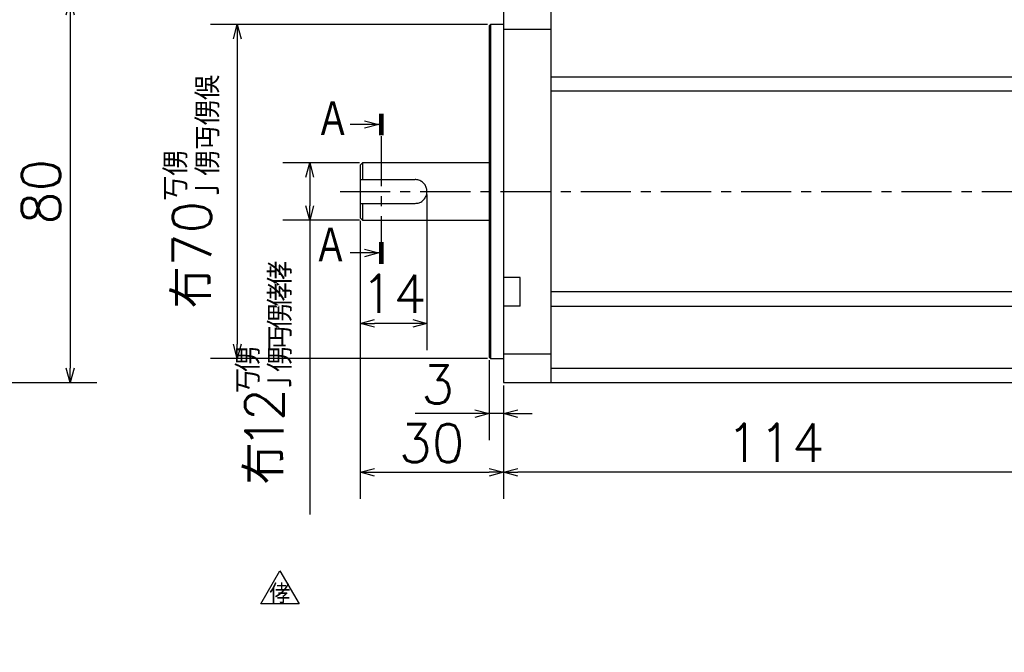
# Model space of a CAD drawing. Header units: millimetres. Extents: x -132 to 793, y -531 to 158.
# Tile 6 of 26: x 50 to 256, y -97 to 36. Entities that reach past the tile are written whole.
import ezdxf
from ezdxf.enums import TextEntityAlignment as Align

# ---------------------------------------------------------------- set-up
doc = ezdxf.new("R2010")
doc.units = ezdxf.units.MM
doc.header["$LTSCALE"] = 0.330709
doc.linetypes.add('CENTER', pattern=[50.8, 31.75, -6.35, 6.35, -6.35])
doc.layers.add('NoLayerName_001', color=7, linetype='Continuous')
doc.styles.get("Standard").update_dxf_attribs({"font": 'txt', "bigfont": 'extfont2'})
doc.dimstyles.get("Standard").update_dxf_attribs({"dimtxt": 2.5, "dimasz": 2.5, "dimexe": 1.25, "dimexo": 0.625, "dimtad": 1, "dimzin": 0, "dimdsep": 46, "dimtxsty": 'Standard', "dimcen": 2.5, "dimadec": 0, "dimazin": 0, "dimtfac": 0.75, "dimtmove": 0, "dimatfit": 3, "dimfxl": 1, "dimarcsym": 0})

# ---------------------------------------------------------------- blocks, each defined once
blk = doc.blocks.new('_OPEN30')
at = {"color": 0, "linetype": 'ByBlock', "lineweight": -2}
for p, q in [((-1, 0.267949), (0, 0)), ((0, 0), (-1, -0.267949)), ((0, 0), (-1, 0))]:
    blk.add_line(p, q, dxfattribs=at)
blk = doc.blocks.new('*D25')
at = {"layer": 'Defpoints', "color": 0}
for p in [(34, 40), (34, -40), (60.72, -40)]:
    blk.add_point(p, dxfattribs=at)
at = {"layer": 'NoLayerName_001', "color": 0, "linetype": 'Continuous', "lineweight": 25}
for p, q in [((34.62, 40), (66.32, 40)), ((60.72, 37), (60.72, -37)), ((34.62, -40), (66.32, -40))]:
    blk.add_line(p, q, dxfattribs=at)
at = {"layer": 'NoLayerName_001', "color": 0, "lineweight": 25, "xscale": 3, "yscale": 3, "zscale": 3}
for p, rotation in [((60.72, 40), 90.00000000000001), ((60.72, -40), 270)]:
    blk.add_blockref('_OPEN30', p, dxfattribs=dict(at, rotation=rotation))
at = {"layer": 'NoLayerName_001', "color": 0, "lineweight": 25, "insert": (54.63, 0), "char_height": 8, "attachment_point": 5, "rotation": 90}
blk.add_mtext('80', dxfattribs=at)
blk = doc.blocks.new('*D31')
at = {"layer": 'Defpoints', "color": 0}
for p in [(167.32, 53.97), (156.88, 40), (161.47, 40)]:
    blk.add_point(p, dxfattribs=at)
at = {"layer": 'NoLayerName_001', "color": 0, "linetype": 'Continuous', "lineweight": 25}
for p, q in [((166.7, 53.97), (152.68, 53.97)), ((156.88, 51.72), (156.88, 42.25))]:
    blk.add_line(p, q, dxfattribs=at)
at = {"layer": 'NoLayerName_001', "color": 0, "lineweight": 25, "xscale": 2.25, "yscale": 2.25, "zscale": 2.25}
for p, rotation in [((156.88, 53.97), 90), ((156.88, 40), 270)]:
    blk.add_blockref('_OPEN30', p, dxfattribs=dict(at, rotation=rotation))
at = {"layer": 'NoLayerName_001', "color": 0, "lineweight": 25, "insert": (151.54, 46.98), "char_height": 6, "attachment_point": 5, "rotation": 90}
blk.add_mtext('侾\\M+18C57', dxfattribs=at)
blk = doc.blocks.new('*D34')
at = {"layer": 'Defpoints', "color": 0}
for p in [(135.47, 0), (121.47, -5.5), (121.47, -27.61)]:
    blk.add_point(p, dxfattribs=at)
at = {"layer": 'NoLayerName_001', "color": 0, "linetype": 'Continuous', "lineweight": 25}
for p, q in [((135.47, -0.62), (135.47, -33.21)), ((121.47, -6.12), (121.47, -33.21)), ((132.47, -27.61), (124.47, -27.61))]:
    blk.add_line(p, q, dxfattribs=at)
at = {"layer": 'NoLayerName_001', "color": 0, "lineweight": 25, "xscale": 3, "yscale": 3, "zscale": 3, "rotation": 180}
blk.add_blockref('_OPEN30', (121.47, -27.61), dxfattribs=at)
at = {"layer": 'NoLayerName_001', "color": 0, "lineweight": 25, "xscale": 3, "yscale": 3, "zscale": 3}
blk.add_blockref('_OPEN30', (135.47, -27.61), dxfattribs=at)
at = {"layer": 'NoLayerName_001', "color": 0, "lineweight": 25, "insert": (128.47, -21.44), "char_height": 8, "attachment_point": 5}
blk.add_mtext('14', dxfattribs=at)
blk = doc.blocks.new('*D35')
at = {"layer": 'Defpoints', "color": 0}
for p in [(121.47, -5.5), (151.47, -40), (151.47, -58.79)]:
    blk.add_point(p, dxfattribs=at)
at = {"layer": 'NoLayerName_001', "color": 0, "linetype": 'Continuous', "lineweight": 25}
for p, q in [((121.47, -6.12), (121.47, -64.39)), ((151.47, -40.62), (151.47, -64.39)), ((124.47, -58.79), (148.47, -58.79))]:
    blk.add_line(p, q, dxfattribs=at)
at = {"layer": 'NoLayerName_001', "color": 0, "lineweight": 25, "xscale": 3, "yscale": 3, "zscale": 3, "rotation": 180}
blk.add_blockref('_OPEN30', (121.47, -58.79), dxfattribs=at)
at = {"layer": 'NoLayerName_001', "color": 0, "lineweight": 25, "xscale": 3, "yscale": 3, "zscale": 3}
blk.add_blockref('_OPEN30', (151.47, -58.79), dxfattribs=at)
at = {"layer": 'NoLayerName_001', "color": 0, "lineweight": 25, "insert": (136.47, -52.71), "char_height": 8, "attachment_point": 5}
blk.add_mtext('30', dxfattribs=at)
blk = doc.blocks.new('*D36')
at = {"layer": 'Defpoints', "color": 0}
for p in [(148.47, -34.7), (151.47, -40), (148.47, -46.51)]:
    blk.add_point(p, dxfattribs=at)
at = {"layer": 'NoLayerName_001', "color": 0, "linetype": 'Continuous', "lineweight": 25}
for p, q in [((148.47, -35.32), (148.47, -52.11)), ((151.47, -40.62), (151.47, -52.11)), ((148.47, -46.51), (132.99, -46.51)), ((145.47, -46.51), (142.47, -46.51)), ((151.47, -46.51), (148.47, -46.51)), ((154.47, -46.51), (157.47, -46.51))]:
    blk.add_line(p, q, dxfattribs=at)
at = {"layer": 'NoLayerName_001', "color": 0, "lineweight": 25, "xscale": 3, "yscale": 3, "zscale": 3}
blk.add_blockref('_OPEN30', (148.47, -46.51), dxfattribs=at)
at = {"layer": 'NoLayerName_001', "color": 0, "lineweight": 25, "xscale": 3, "yscale": 3, "zscale": 3, "rotation": 180}
blk.add_blockref('_OPEN30', (151.47, -46.51), dxfattribs=at)
at = {"layer": 'NoLayerName_001', "color": 0, "lineweight": 25, "insert": (137.73, -40.42), "char_height": 8, "attachment_point": 5}
blk.add_mtext('3', dxfattribs=at)
blk = doc.blocks.new('*D37')
at = {"layer": 'Defpoints', "color": 0}
for p in [(265.47, -37), (151.47, -40), (151.47, -58.79)]:
    blk.add_point(p, dxfattribs=at)
at = {"layer": 'NoLayerName_001', "color": 0, "linetype": 'Continuous', "lineweight": 25}
for p, q in [((265.47, -37.62), (265.47, -64.39)), ((151.47, -40.62), (151.47, -64.39)), ((262.47, -58.79), (154.47, -58.79))]:
    blk.add_line(p, q, dxfattribs=at)
at = {"layer": 'NoLayerName_001', "color": 0, "lineweight": 25, "xscale": 3, "yscale": 3, "zscale": 3}
for p, rotation in [((151.47, -58.79), 180), ((265.47, -58.79), 360)]:
    blk.add_blockref('_OPEN30', p, dxfattribs=dict(at, rotation=rotation))
at = {"layer": 'NoLayerName_001', "color": 0, "lineweight": 25, "insert": (208.47, -52.62), "char_height": 8, "attachment_point": 5}
blk.add_mtext('114', dxfattribs=at)
blk = doc.blocks.new('*D38')
at = {"layer": 'Defpoints', "color": 0}
for p in [(148.77, 35), (95.73, -35), (148.77, -35)]:
    blk.add_point(p, dxfattribs=at)
at = {"layer": 'NoLayerName_001', "color": 0, "linetype": 'Continuous', "lineweight": 25}
for p, q in [((148.14, 35), (90.13, 35)), ((95.73, 32), (95.73, -32)), ((148.14, -35), (90.13, -35))]:
    blk.add_line(p, q, dxfattribs=at)
at = {"layer": 'NoLayerName_001', "color": 0, "lineweight": 25, "xscale": 3, "yscale": 3, "zscale": 3}
for p, rotation in [((95.73, 35), 90), ((95.73, -35), 270)]:
    blk.add_blockref('_OPEN30', p, dxfattribs=dict(at, rotation=rotation))
at = {"layer": 'NoLayerName_001', "color": 0, "lineweight": 25, "insert": (86.23, 0), "char_height": 8, "attachment_point": 5, "rotation": 90}
blk.add_mtext('\\A1;冇70{{\\H0.60x;\\A1;\\S丂侽^ 亅侽丏侽俁;}}', dxfattribs=at)
blk = doc.blocks.new('*D39')
at = {"layer": 'Defpoints', "color": 0}
for p in [(121.97, 6), (110.9, -6), (121.97, -6)]:
    blk.add_point(p, dxfattribs=at)
at = {"layer": 'NoLayerName_001', "color": 0, "linetype": 'Continuous', "lineweight": 25}
for p, q in [((121.34, 6), (105.3, 6)), ((110.9, 3), (110.9, -3)), ((121.34, -6), (105.3, -6)), ((110.9, -6), (110.9, -67.65))]:
    blk.add_line(p, q, dxfattribs=at)
at = {"layer": 'NoLayerName_001', "color": 0, "lineweight": 25, "xscale": 3, "yscale": 3, "zscale": 3}
for p, rotation in [((110.9, 6), 90), ((110.9, -6), 270)]:
    blk.add_blockref('_OPEN30', p, dxfattribs=dict(at, rotation=rotation))
at = {"layer": 'NoLayerName_001', "color": 0, "lineweight": 25, "insert": (101.39, -38.33), "char_height": 8, "attachment_point": 5, "rotation": 90}
blk.add_mtext('\\A1;\\T0.8000;冇12{{\\H0.60x;\\A1;\\S丂侽^ 亅侽丏侽侾侾;}}', dxfattribs=at)
blk = doc.blocks.new('SX_DeltaSymbol')
at = {"color": 0, "linetype": 'ByBlock', "lineweight": -2}
blk.add_lwpolyline([(-0.5, -0.289), (0, 0.577), (0.5, -0.289)], close=True, dxfattribs=at)
blk.add_attdef('僨儖僞暥帤', text='', height=0.4).set_placement((0, 0), align=Align.MIDDLE)

msp = doc.modelspace()

# ---------------------------------------------------------------- linework, layer by layer
at = {"layer": 'NoLayerName_001', "color": 7, "linetype": 'Continuous', "lineweight": 25}
for p, q in [((151.4658, 40), (151.4658, -40)), ((161.4658, -40), (161.4658, 40)), ((148.7658, 35), (148.4658, 34.7)), ((148.4658, 34.7), (148.4658, -34.7)), ((148.7658, 35), (148.7658, -35)), ((151.4658, 35), (148.7658, 35)), ((151.4658, 34), (161.4658, 34)), ((161.4658, 24), (262.4658, 24)), ((161.4658, -21), (161.4658, 21)), ((265.4658, 21), (161.4658, 21)), ((121.9658, 6), (121.4658, 5.5)), ((121.4658, 5.5), (121.4658, -5.5)), ((121.9658, 6), (121.9658, 2.5)), ((148.4658, 6), (121.9658, 6)), ((121.4658, 2.5), (132.9658, 2.5)), ((121.4658, -2.5), (132.9658, -2.5)), ((121.9658, -2.5), (121.9658, -6)), ((121.4658, -5.5), (121.9658, -6)), ((121.9658, -6), (148.4658, -6)), ((154.9658, -18), (151.4658, -18)), ((154.9658, -24), (154.9658, -18)), ((265.4658, -21), (161.4658, -21)), ((154.9658, -24), (151.4658, -24)), ((161.4658, -24), (262.4658, -24)), ((148.4658, -34.7), (148.7658, -35)), ((148.7658, -35), (151.4658, -35)), ((151.4658, -34), (161.4658, -34)), ((161.4658, -37), (265.4658, -37)), ((151.4658, -40), (161.4658, -40)), ((161.4658, -40), (262.4658, -40))]:
    msp.add_line(p, q, dxfattribs=at)
at = {"layer": 'NoLayerName_001', "color": 7, "linetype": 'CENTER', "lineweight": 25}
for p, q in [((125.8869, 11.632), (125.8869, -10.5507)), ((117.271, 0), (270.9823, 0))]:
    msp.add_line(p, q, dxfattribs=at)
at = {"layer": 'NoLayerName_001', "color": 7, "linetype": 'Continuous', "lineweight": 25, "const_width": 0.992}
for points in [[(125.8869, 11.7574), (125.8869, 16.3254)], [(125.8869, -10.5861), (125.8869, -15.1541)]]:
    msp.add_lwpolyline(points, dxfattribs=at)
at = {"layer": 'NoLayerName_001', "color": 7, "linetype": 'Continuous', "lineweight": 25}
msp.add_open_spline([(132.9658, -2.5), (133.2428, -2.4526), (133.8122, -2.4257), (134.5532, -1.9854), (135.1266, -1.3536), (135.4519, -0.5596), (135.4941, 0.2748), (135.2789, 1.0517), (134.8322, 1.7303), (134.1664, 2.2455), (133.498, 2.4806), (133.087, 2.4912), (132.9658, 2.5)], degree=3, knots=[0, 0, 0, 0, 0.84321737, 1.67681017, 2.50527479, 3.3711016, 4.19364774, 4.96768454, 5.75148386, 6.58871247, 7.45433497, 7.81903644, 7.81903644, 7.81903644, 7.81903644], dxfattribs=at)

# ---------------------------------------------------------------- block references
ref = msp.add_blockref('SX_DeltaSymbol', (104.663, -84.0517), dxfattribs=dict(at, xscale=8, yscale=8, zscale=8))
ref.add_attrib('僨儖僞暥帤', '侾', dxfattribs={"layer": '0', "color": 7, "linetype": 'Continuous', "lineweight": 25, "height": 4}).set_placement((104.663, -84.0517), align=Align.MIDDLE)

# ---------------------------------------------------------------- texts
at = {"layer": 'NoLayerName_001', "color": 7, "linetype": 'Continuous', "lineweight": 25, "char_height": 8, "attachment_point": 7, "line_spacing_factor": 0.6}
for insert in [(112.0856, 11.0797), (111.6272, -15.3775)]:
    msp.add_mtext('\\W0.8333;\\M+18260', dxfattribs=dict(at, insert=insert))

# ---------------------------------------------------------------- dimensions: what is measured, and where the dimension line sits
at = {"layer": 'NoLayerName_001', "color": 7, "linetype": 'Continuous', "lineweight": 25}
for base, p1, p2, text, override, picture, middle in [((156.8785, 40), (167.3229, 53.9686), (161.4658, 40), '侾\\M+18C57', {"dimtxt": 6, "dimasz": 2.25, "dimexe": 4.2, "dimgap": 1.5, "dimdec": 3, "dimzin": 8, "dimblk": 'OPEN30', "dimse2": 1, "dimclrd": 0, "dimclre": 0, "dimclrt": 0, "dimtp": 0, "dimtm": 0, "dimlwd": 25, "dimlwe": 25}, '*D31', (156.8785, 46.9843)), ((110.9012, -6), (121.9658, 6), (121.9658, -6), '\\T0.8000;<>', {"dimtxt": 8, "dimasz": 3, "dimexe": 5.6, "dimgap": 2, "dimdec": 3, "dimzin": 8, "dimpost": '冇<>{{\\H0.60x;\\A1;\\S丂侽^ 亅侽丏侽侾侾;}}', "dimblk": 'OPEN30', "dimclrd": 0, "dimclre": 0, "dimclrt": 0, "dimtp": 0, "dimtm": 0, "dimtfac": 0.6, "dimtolj": 1, "dimlwd": 25, "dimlwe": 25}, '*D39', (110.9012, -38.3263))]:
    dim = msp.add_linear_dim(base=base, p1=p1, p2=p2, angle=270, text=text, dimstyle='Standard', override=override, dxfattribs=at)
    dim.commit()
    dim.dimension.update_dxf_attribs({"geometry": picture, "text_midpoint": middle, "dimtype": 160})
for base, p1, p2, angle, override, picture, middle in [((95.7345, -35), (148.7658, 35), (148.7658, -35), 270, {"dimtxt": 8, "dimasz": 3, "dimexe": 5.6, "dimgap": 2, "dimdec": 3, "dimzin": 8, "dimpost": '冇<>{{\\H0.60x;\\A1;\\S丂侽^ 亅侽丏侽俁;}}', "dimblk": 'OPEN30', "dimclrd": 0, "dimclre": 0, "dimclrt": 0, "dimtp": 0, "dimtm": 0, "dimtfac": 0.6, "dimtolj": 1, "dimlwd": 25, "dimlwe": 25}, '*D38', (95.7345, 0)), ((60.7161, -40), (34, 40), (34, -40), 270, {"dimtxt": 8, "dimasz": 3, "dimexe": 5.6, "dimgap": 2, "dimdec": 3, "dimzin": 8, "dimblk": 'OPEN30', "dimclrd": 0, "dimclre": 0, "dimclrt": 0, "dimtp": 0, "dimtm": 0, "dimlwd": 25, "dimlwe": 25}, '*D25', (60.7161, 0)), ((121.4658, -27.6092), (135.4657, 0), (121.4658, -5.5), 180, {"dimtxt": 8, "dimasz": 3, "dimexe": 5.6, "dimgap": 2, "dimdec": 3, "dimzin": 8, "dimblk": 'OPEN30', "dimclrd": 0, "dimclre": 0, "dimclrt": 0, "dimtp": 0, "dimtm": 0, "dimlwd": 25, "dimlwe": 25}, '*D34', (128.4657, -27.6092)), ((148.4658, -46.5084), (151.4658, -40), (148.4658, -34.7), 180, {"dimtxt": 8, "dimasz": 3, "dimexe": 5.6, "dimgap": 2, "dimdec": 3, "dimzin": 8, "dimblk": 'OPEN30', "dimclrd": 0, "dimclre": 0, "dimclrt": 0, "dimtp": 0, "dimtm": 0, "dimlwd": 25, "dimlwe": 25}, '*D36', (137.7258, -46.5084)), ((151.4658, -58.7942), (265.4658, -37), (151.4658, -40), 180, {"dimtxt": 8, "dimasz": 3, "dimexe": 5.6, "dimgap": 2, "dimdec": 3, "dimzin": 8, "dimblk": 'OPEN30', "dimclrd": 0, "dimclre": 0, "dimclrt": 0, "dimtp": 0, "dimtm": 0, "dimlwd": 25, "dimlwe": 25}, '*D37', (208.4658, -58.7942))]:
    dim = msp.add_linear_dim(base=base, p1=p1, p2=p2, angle=angle, dimstyle='Standard', override=override, dxfattribs=at)
    dim.commit()
    dim.dimension.update_dxf_attribs({"geometry": picture, "text_midpoint": middle, "dimtype": 160})
dim = msp.add_linear_dim(base=(151.4658, -58.7942), p1=(121.4658, -5.5), p2=(151.4658, -40), dimstyle='Standard', override={"dimtxt": 8, "dimasz": 3, "dimexe": 5.6, "dimgap": 2, "dimdec": 3, "dimzin": 8, "dimblk": 'OPEN30', "dimclrd": 0, "dimclre": 0, "dimclrt": 0, "dimtp": 0, "dimtm": 0, "dimlwd": 25, "dimlwe": 25}, dxfattribs=at)
dim.commit()
dim.dimension.update_dxf_attribs({"geometry": '*D35', "text_midpoint": (136.4658, -58.7942), "dimtype": 160})

# ---------------------------------------------------------------- leaders
for points in [[(125.3909, 14.0414), (119.3909, 14.0414)], [(125.3909, -12.8701), (119.3909, -12.8701)]]:
    msp.add_leader(points, dimstyle='Standard', override={"dimasz": 2.992, "dimldrblk": 'OPEN30'}, dxfattribs=at)

doc.saveas('drawing.dxf')
